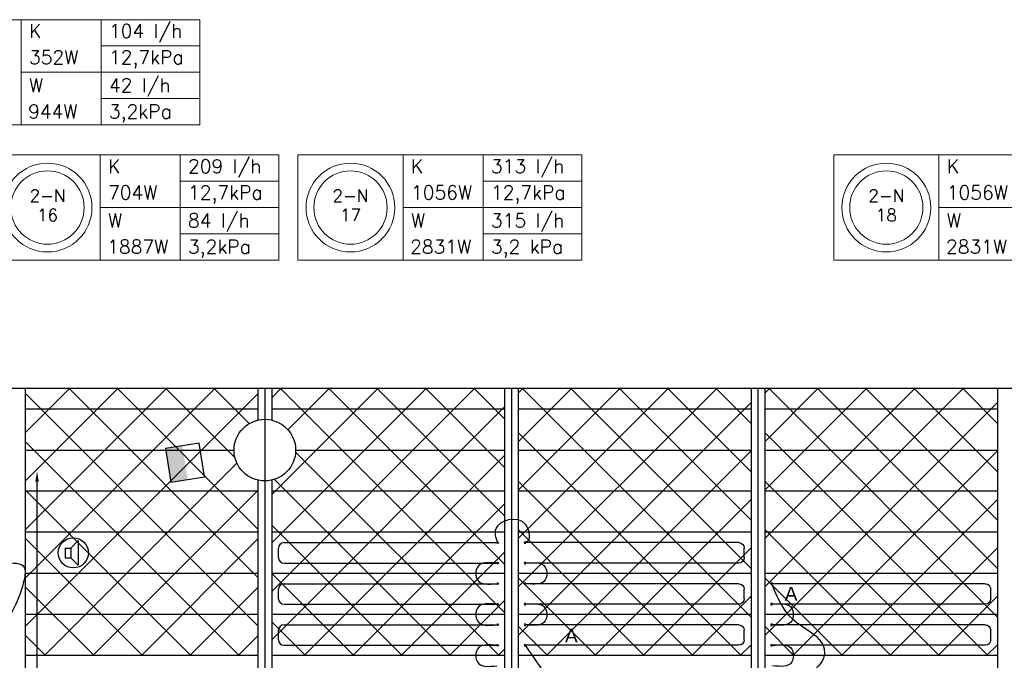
# Model space of a CAD drawing. Extents: x 7383 to 741080, y -570072 to -203000.
# Tile 37 of 43: x 490248 to 497437, y -278087 to -273410. Entities that reach past the tile are written whole.
import ezdxf
from ezdxf.enums import TextEntityAlignment as Align

# ---------------------------------------------------------------- set-up
doc = ezdxf.new("R2010")
doc.units = 0
doc.header["$LTSCALE"] = 25
doc.layers.get('0').update_dxf_attribs({"linetype": 'CONTINUOUS'})
doc.layers.get('DEFPOINTS').update_dxf_attribs({"linetype": 'CONTINUOUS'})
for name, color, linetype in [('000Vermogens2', 7, 'CONTINUOUS'), ('KP-bandraster', 5, 'CONTINUOUS'), ('KP-lucht centreline', 2, 'CONTINUOUS'), ('KP-maatvoering', 7, 'CONTINUOUS'), ('KP-Melders', 3, 'CONTINUOUS'), ('KP-Oppervlak', 3, 'CONTINUOUS'), ('KP-panelen', 1, 'CONTINUOUS'), ('KP-registers', 4, 'CONTINUOUS'), ('KP-slangen', 7, 'CONTINUOUS'), ('KP-tekst', 7, 'CONTINUOUS'), ('Thermostaat', 160, 'CONTINUOUS')]:
    doc.layers.add(name, color=color, linetype=linetype)
doc.layers.add('KP-Aluminium', color=8, linetype='CONTINUOUS', lineweight=18)
doc.styles.add('arial', font='ARIAL.TTF')
doc.styles.add('BURO-018', font='ISO96.shx', dxfattribs={"height": 90})
doc.styles.add('VERWOL-1', font='ROMANS.SHX')
doc.dimstyles.new('MARTIN', dxfattribs={"dimscale": 0, "dimtxt": 50, "dimasz": 75, "dimexe": 4, "dimexo": 4, "dimgap": 20, "dimtad": 1, "dimdec": 0, "dimrnd": 0.01, "dimzin": 1, "dimdsep": 46, "dimtxsty": 'VERWOL-1', "dimcen": -25, "dimdle": 1, "dimclrd": 7, "dimclre": 2, "dimclrt": 7, "dimadec": 0, "dimazin": 0, "dimtfac": 1, "dimtdec": 0, "dimtix": 1, "dimtofl": 0, "dimtmove": 0, "dimatfit": 3, "dimldrblk": 'OBLIQUE', "dimfxl": 0, "dimtvp": 33.333333, "dimtolj": 1, "dimtzin": 1, "dimarcsym": 0})
pattern_1 = [(45, (296107.47, -39046.92), (-176.7767, 176.7767), []), (135, (296107.47, -39046.92), (-176.7767, -176.7767), [])]

# ---------------------------------------------------------------- blocks, each defined once
blk = doc.blocks.new('Register A')
at = {"layer": 'KP-registers', "linetype": 'Continuous'}
for p, q in [((90, 225), (1644, 225)), ((50, 115), (50, 185)), ((90, 75), (1644, 75))]:
    blk.add_line(p, q, dxfattribs=at)
for centre in [(1650, 225), (1650, 75)]:
    blk.add_circle(centre, 6, dxfattribs=at)
for centre, start, end in [((90, 185), 90, 180), ((90, 115), 180, 270)]:
    blk.add_arc(centre, 40, start, end, dxfattribs=at)
blk = doc.blocks.new('*D1630')
at = {"layer": 'DEFPOINTS', "color": 0, "linetype": 'Continuous', "transparency": 16777216}
for p in [(489959.6, -276706.8), (490374.5, -276706.8), (489959.6, -280701.3)]:
    blk.add_point(p, dxfattribs=at)
at = {"layer": 'KP-maatvoering', "color": 7, "linetype": 'Continuous', "lineweight": -2, "transparency": 16777216}
blk.add_line((490374.5, -280626.3), (490374.5, -276781.8), dxfattribs=at)
at = {"layer": 'KP-maatvoering', "color": 7, "linetype": 'Continuous', "transparency": 16777216}
for points in [[(490362, -276781.8), (490387, -276781.8), (490374.5, -276706.8)], [(490362, -280626.3), (490387, -280626.3), (490374.5, -280701.3)]]:
    blk.add_solid(points, dxfattribs=at)
at = {"layer": 'KP-maatvoering', "color": 7, "linetype": 'Continuous', "transparency": 16777216, "insert": (490279.5, -278704), "char_height": 150, "attachment_point": 5, "rotation": 90, "style": 'VERWOL-1'}
blk.add_mtext('\\A1;3995', dxfattribs=at)
blk = doc.blocks.new('_OBLIQUE')
at = {"color": 0, "linetype": 'ByBlock'}
blk.add_line((-0.5, -0.5), (0.5, 0.5), dxfattribs=at)
blk = doc.blocks.new('SW30485012')
at = {"color": 0, "linetype": 'Continuous'}
for p, q in [((-2.5, 2.5), (-2.5, -2.5)), ((2.5, 2.5), (-2.5, 2.5)), ((2.5, -2.5), (2.5, 2.5)), ((-2.5, -2.5), (2.5, -2.5))]:
    blk.add_line(p, q, dxfattribs=at)
blk.add_solid([(-2.5, 0), (2.5, 0), (-2.5, -2.5), (2.5, -2.5)], dxfattribs=at)
at = {"color": 0, "linetype": 'Continuous', "style": 'BURO-018', "flags": 1}
blk.add_attdef('W_ID', (0, 0), '', height=1.8, dxfattribs=at)

msp = doc.modelspace()

# ---------------------------------------------------------------- hatches: boundary and pattern name
at = {"layer": 'KP-Aluminium', "linetype": 'Continuous'}
h = msp.add_hatch(dxfattribs=at)
h.set_pattern_fill('ANSI37', color=256, scale=2000)
h.set_pattern_definition([(45, (288907.47, -39046.92), (-176.7767, 176.7767), []), (135, (288907.47, -39046.92), (-176.7767, -176.7767), [])])
h.paths.add_polyline_path([(491987.6, -276102.6), (490287.6, -276102.6), (490287.6, -276252.6), (491987.6, -276252.6)])
h.paths.add_polyline_path([(491987.6, -276333.3), (491987.6, -276252.6), (490287.6, -276252.6), (490287.6, -276552.6), (491812.6, -276552.6, -0.350001)])
h.paths.add_polyline_path([(491812.6, -276552.6), (490287.6, -276552.6), (490287.6, -276852.6), (491987.6, -276852.6), (491987.6, -276772, -0.350001)])
h.paths.add_polyline_path([(491987.6, -276852.6), (490287.6, -276852.6), (490287.6, -277152.6), (491987.6, -277152.6)])
h.paths.add_polyline_path([(491987.6, -277152.6), (490287.6, -277152.6), (490287.6, -277452.6), (491987.6, -277452.6)])
h.paths.add_polyline_path([(491987.6, -277452.6), (490287.6, -277452.6), (490287.6, -277752.6), (491987.6, -277752.6)])
h.paths.add_polyline_path([(491987.6, -277752.6), (490287.6, -277752.6), (490287.6, -278052.6), (491987.6, -278052.6)])
h = msp.add_hatch(dxfattribs=at)
h.set_pattern_fill('ANSI37', color=256, scale=2000)
h.set_pattern_definition(pattern_1)
h.paths.add_polyline_path([(493787.6, -276102.6), (492087.6, -276102.6), (492087.6, -276252.6), (493787.6, -276252.6)])
h.paths.add_polyline_path([(493787.6, -276252.6), (492087.6, -276252.6), (492087.6, -276333.3, -0.350001), (492262.6, -276552.6), (493787.6, -276552.6)])
h.paths.add_polyline_path([(493787.6, -276552.6), (492262.6, -276552.6, -0.350001), (492087.6, -276772), (492087.6, -276852.6), (493787.6, -276852.6)])
h.paths.add_polyline_path([(493787.6, -276852.6), (492087.6, -276852.6), (492087.6, -277152.6), (493787.6, -277152.6)])
h.paths.add_polyline_path([(493787.6, -277152.6), (492087.6, -277152.6), (492087.6, -277452.6), (493787.6, -277452.6)])
h.paths.add_polyline_path([(493787.6, -277452.6), (492087.6, -277452.6), (492087.6, -277752.6), (493787.6, -277752.6)])
h.paths.add_polyline_path([(493787.6, -277752.6), (492087.6, -277752.6), (492087.6, -278052.6), (493787.6, -278052.6)])
h = msp.add_hatch(dxfattribs=at)
h.set_pattern_fill('ANSI37', color=256, scale=2000)
h.set_pattern_definition(pattern_1)
h.paths.add_polyline_path([(495587.6, -276102.6), (493887.6, -276102.6), (493887.6, -276252.6), (495587.6, -276252.6)])
h.paths.add_polyline_path([(495587.6, -276252.6), (493887.6, -276252.6), (493887.6, -276552.6), (495587.6, -276552.6)])
h.paths.add_polyline_path([(495587.6, -276552.6), (493887.6, -276552.6), (493887.6, -276852.6), (495587.6, -276852.6)])
h.paths.add_polyline_path([(495587.6, -276852.6), (493887.6, -276852.6), (493887.6, -277152.6), (495587.6, -277152.6)])
h.paths.add_polyline_path([(495587.6, -277152.6), (493887.6, -277152.6), (493887.6, -277452.6), (495587.6, -277452.6)])
h.paths.add_polyline_path([(495587.6, -277452.6), (493887.6, -277452.6), (493887.6, -277752.6), (495587.6, -277752.6)])
h.paths.add_polyline_path([(495587.6, -277752.6), (493887.6, -277752.6), (493887.6, -278052.6), (495587.6, -278052.6)])
h = msp.add_hatch(dxfattribs=at)
h.set_pattern_fill('ANSI37', color=256, scale=2000)
h.set_pattern_definition([(45, (297907.47, -39046.92), (-176.7767, 176.7767), []), (135, (297907.47, -39046.92), (-176.7767, -176.7767), [])])
h.paths.add_polyline_path([(497387.6, -276102.6), (495687.6, -276102.6), (495687.6, -276252.6), (497387.6, -276252.6)])
h.paths.add_polyline_path([(497387.6, -276252.6), (495687.6, -276252.6), (495687.6, -276552.6), (497387.6, -276552.6)])
h.paths.add_polyline_path([(497387.6, -276552.6), (495687.6, -276552.6), (495687.6, -276852.6), (497387.6, -276852.6)])
h.paths.add_polyline_path([(497387.6, -276852.6), (495687.6, -276852.6), (495687.6, -277152.6), (497387.6, -277152.6)])
h.paths.add_polyline_path([(497387.6, -277152.6), (495687.6, -277152.6), (495687.6, -277452.6), (497387.6, -277452.6)])
h.paths.add_polyline_path([(497387.6, -277452.6), (495687.6, -277452.6), (495687.6, -277752.6), (497387.6, -277752.6)])
h.paths.add_polyline_path([(497387.6, -277752.6), (495687.6, -277752.6), (495687.6, -278052.6), (497387.6, -278052.6)])

# ---------------------------------------------------------------- linework, layer by layer
at = {"layer": '000Vermogens2', "linetype": 'Continuous', "lineweight": 0}
for p, q in [((489490, -273409.8), (491562.8, -273409.8)), ((490257.8, -273409.8), (490257.8, -274177.7)), ((490843.1, -273793.8), (490843.1, -273409.8)), ((491562.8, -273409.8), (491562.8, -274177.7)), ((490843.1, -273601.8), (491562.8, -273601.8)), ((490257.8, -273793.8), (491562.8, -273793.8)), ((490843.1, -273793.8), (490843.1, -274177.7)), ((490843.1, -273985.7), (491562.8, -273985.7)), ((489490, -274177.7), (491562.8, -274177.7)), ((490067.1, -274397.6), (492140, -274397.6)), ((490835, -274397.6), (490835, -275165.4)), ((491420.2, -274781.5), (491420.2, -274397.6)), ((492140, -274397.6), (492140, -275165.4)), ((492279, -274397.6), (492279, -275165.4)), ((492279, -274397.6), (494351.9, -274397.6)), ((493046.9, -274397.6), (493046.9, -275165.4)), ((493632.2, -274781.5), (493632.2, -274397.6)), ((494351.9, -274397.6), (494351.9, -275165.4)), ((496191.5, -274397.6), (496191.5, -275165.4)), ((496191.5, -274397.6), (498264.3, -274397.6)), ((496959.3, -274397.6), (496959.3, -275165.4)), ((491420.2, -274589.5), (492140, -274589.5)), ((493632.2, -274589.5), (494351.9, -274589.5)), ((490835, -274781.5), (492140, -274781.5)), ((491420.2, -274781.5), (491420.2, -275165.4)), ((493046.9, -274781.5), (494351.9, -274781.5)), ((493632.2, -274781.5), (493632.2, -275165.4)), ((496959.3, -274781.5), (498264.3, -274781.5)), ((491420.2, -274973.5), (492140, -274973.5)), ((493632.2, -274973.5), (494351.9, -274973.5)), ((490067.1, -275165.4), (492140, -275165.4)), ((492279, -275165.4), (494351.9, -275165.4)), ((496191.5, -275165.4), (498264.3, -275165.4))]:
    msp.add_line(p, q, dxfattribs=at)
for centre, radius in [((490451, -274781.5), 324.2), ((492663, -274781.5), 324.2), ((496575.4, -274781.5), 324.2), ((490451, -274781.5), 267.6), ((492663, -274781.5), 267.6), ((496575.4, -274781.5), 267.6)]:
    msp.add_circle(centre, radius, dxfattribs=at)
at = {"layer": 'KP-bandraster', "linetype": 'Continuous'}
for p, q in [((490287.6, -276102.6), (490287.6, -283602.6)), ((491987.6, -276102.6), (491987.6, -276333.3)), ((492087.6, -276102.6), (492087.6, -276333.3)), ((493787.6, -276102.6), (493787.6, -283602.6)), ((493887.6, -276102.6), (493887.6, -283602.6)), ((495587.6, -276102.6), (495587.6, -283602.6)), ((495687.6, -276102.6), (495687.6, -283602.6)), ((497387.6, -276102.6), (497387.6, -283602.6)), ((491987.6, -276772), (491987.6, -283602.6)), ((492087.6, -276772), (492087.6, -283602.6))]:
    msp.add_line(p, q, dxfattribs=at)
msp.add_circle((492037.6, -276552.6), 225, dxfattribs=at)
at = {"layer": 'KP-lucht centreline', "linetype": 'Continuous'}
for p, q in [((492037.6, -276102.6), (492037.6, -283602.6)), ((492037.6, -276102.6), (492037.6, -283602.6)), ((493837.6, -276102.6), (493837.6, -283602.6)), ((495637.6, -276102.6), (495637.6, -283602.6))]:
    msp.add_line(p, q, dxfattribs=at)
at = {"layer": 'KP-Melders', "linetype": 'Continuous'}
for p, q in [((490579.2, -277268.2), (490622.2, -277268.2)), ((490579.2, -277268.2), (490579.2, -277338.2)), ((490622.2, -277268.2), (490674.2, -277212.9)), ((490622.2, -277268.2), (490622.2, -277338.2)), ((490674.2, -277212.9), (490674.2, -277393.6)), ((490579.2, -277338.2), (490622.2, -277338.2)), ((490579.2, -277338.2), (490622.2, -277338.2)), ((490622.2, -277338.2), (490674.2, -277393.6))]:
    msp.add_line(p, q, dxfattribs=at)
msp.add_circle((490639, -277302.6), 110, dxfattribs=at)
at = {"layer": 'KP-Oppervlak', "linetype": 'Continuous'}
msp.add_line((517687.6, -276102.6), (448387.6, -276102.6), dxfattribs=at)
at = {"layer": 'KP-panelen', "linetype": 'Continuous'}
for p, q in [((491987.6, -276252.6), (490287.6, -276252.6)), ((493787.6, -276252.6), (492087.6, -276252.6)), ((495587.6, -276252.6), (493887.6, -276252.6)), ((497387.6, -276252.6), (495687.6, -276252.6)), ((490287.6, -276552.6), (491812.6, -276552.6)), ((492262.6, -276552.6), (493787.6, -276552.6)), ((493887.6, -276552.6), (495587.6, -276552.6)), ((495687.6, -276552.6), (497387.6, -276552.6)), ((491987.6, -276852.6), (490287.6, -276852.6)), ((493787.6, -276852.6), (492087.6, -276852.6)), ((495587.6, -276852.6), (493887.6, -276852.6)), ((497387.6, -276852.6), (495687.6, -276852.6)), ((491987.6, -277152.6), (490287.6, -277152.6)), ((493787.6, -277152.6), (492087.6, -277152.6)), ((495587.6, -277152.6), (493887.6, -277152.6)), ((497387.6, -277152.6), (495687.6, -277152.6)), ((491987.6, -277452.6), (490287.6, -277452.6)), ((493787.6, -277452.6), (492087.6, -277452.6)), ((495587.6, -277452.6), (493887.6, -277452.6)), ((497387.6, -277452.6), (495687.6, -277452.6)), ((491987.6, -277752.6), (490287.6, -277752.6)), ((493787.6, -277752.6), (492087.6, -277752.6)), ((495587.6, -277752.6), (493887.6, -277752.6)), ((497387.6, -277752.6), (495687.6, -277752.6)), ((491987.6, -278052.6), (490287.6, -278052.6)), ((493787.6, -278052.6), (492087.6, -278052.6)), ((495587.6, -278052.6), (493887.6, -278052.6)), ((497387.6, -278052.6), (495687.6, -278052.6))]:
    msp.add_line(p, q, dxfattribs=at)
at = {"layer": 'KP-slangen', "linetype": 'Continuous'}
for points in [[(493737.6, -277227.6), (493726, -277124.2), (493938, -277093.5), (493937.6, -277227.6), (493934.8, -277227.7)], [(490137.6, -277377.6), (490279.4, -277406.5), (490279.4, -277499.3), (490137.6, -277827.6)], [(493731.6, -277377.6), (493589.9, -277406.5), (493589.9, -277499.3), (493731.6, -277527.6)], [(493943.6, -277377.6), (494085.4, -277406.5), (494085.4, -277499.3), (493943.6, -277527.6)], [(495737.6, -277527.6), (495892.5, -277786.4), (496120.8, -278004.3), (496106.3, -278093.5), (496025.7, -278223.3), (496029.5, -278234.6)], [(493731.6, -277677.6), (493589.9, -277706.5), (493589.9, -277799.3), (493731.6, -277827.6)], [(493943.6, -277677.6), (494085.4, -277706.5), (494085.4, -277799.3), (493943.6, -277827.6)], [(495743.6, -277677.6), (495885.4, -277706.5), (495885.4, -277799.3), (495743.6, -277827.6)], [(493731.6, -277977.6), (493589.9, -278006.5), (493589.9, -278099.3), (493731.6, -278127.6)], [(493937.6, -277977.6), (494145, -278331.2), (494176.1, -278482.2), (494165, -278693.2), (494167.2, -278742)], [(495743.6, -277977.6), (495885.4, -278006.5), (495885.4, -278099.3), (495743.6, -278127.6)]]:
    msp.add_spline(points, degree=3, dxfattribs=at)

# ---------------------------------------------------------------- block references
at = {"layer": 'KP-registers', "linetype": 'Continuous'}
for p in [(492087.6, -277452.6), (492087.6, -277752.6), (492087.6, -278052.6)]:
    msp.add_blockref('Register A', p, dxfattribs=at)
at = {"layer": 'KP-registers', "linetype": 'Continuous', "xscale": -1}
for p in [(495587.6, -277452.6), (495587.6, -277752.6), (497387.6, -277752.6), (495587.6, -278052.6), (497387.6, -278052.6)]:
    msp.add_blockref('Register A', p, dxfattribs=at)
at = {"layer": 'Thermostaat', "xscale": 50.00000000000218, "yscale": 50.00000000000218, "zscale": 50.00000000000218, "rotation": 278.9781913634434}
msp.add_blockref('SW30485012', (491455, -276644), dxfattribs=at)

# ---------------------------------------------------------------- texts
at = {"layer": '000Vermogens2', "linetype": 'Continuous', "lineweight": 0, "style": 'VERWOL-1'}
for s, p in [('K', (490315.6, -273541.9)), ('104 l/h', (490899.3, -273541.9)), ('352W', (490315.6, -273733.9)), ('12,7kPa', (490899.3, -273733.9)), ('42 l/h', (490899.3, -273938.2)), ('W', (490315.6, -273938.2)), ('944W', (490309.5, -274130.2)), ('3,2kPa', (490899.3, -274130.2)), ('K', (490892.7, -274529.6)), ('209 l/h', (491476.5, -274529.6)), ('K', (493104.7, -274529.6)), ('313 l/h', (493688.4, -274529.6)), ('K', (497017.1, -274529.6)), ('704W', (490892.7, -274721.6)), ('12,7kPa', (491476.5, -274721.6)), ('1056W', (493104.7, -274721.6)), ('12,7kPa', (493688.4, -274721.6)), ('1056W', (497017.1, -274721.6)), ('W', (490892.7, -274925.9)), ('84 l/h', (491476.5, -274925.9)), ('W', (493104.7, -274925.9)), ('315 l/h', (493688.4, -274925.9)), ('W', (497017.1, -274925.9)), ('1887W', (490886.6, -275117.9)), ('3,2kPa', (491476.5, -275117.9)), ('2831W', (493098.6, -275117.9)), ('3,2 kPa', (493688.4, -275117.9)), ('2831W', (497011, -275117.9))]:
    msp.add_text(s, height=100, dxfattribs=at).set_placement(p)
for s, p in [('2-N', (490451, -274694.9)), ('2-N', (492663, -274694.9)), ('2-N', (496575.4, -274694.9)), ('16', (490451, -274836.6)), ('17', (492663, -274836.6)), ('18', (496575.4, -274836.6))]:
    msp.add_text(s, height=90, dxfattribs=at).set_placement(p, align=Align.MIDDLE_CENTER)
at = {"layer": 'KP-tekst', "linetype": 'Continuous', "char_height": 100, "attachment_point": 5, "style": 'arial'}
for insert in [(495880, -277601.1), (494275.6, -277907.1)]:
    msp.add_mtext('\\A1;A', dxfattribs=dict(at, insert=insert))

# ---------------------------------------------------------------- dimensions: what is measured, and where the dimension line sits
at = {"layer": 'KP-maatvoering', "linetype": 'Continuous'}
dim = msp.add_linear_dim(base=(490374.5254, -276706.7731), p1=(489959.6107, -280701.3246), p2=(489959.6107, -276706.7731), angle=90, dimstyle='MARTIN', override={"dimscale": 1, "dimtxt": 150, "dimse1": 1, "dimse2": 1}, dxfattribs=at)
dim.commit()
dim.dimension.update_dxf_attribs({"geometry": '*D1630', "text_midpoint": (490279.5254, -278704.0488)})

doc.saveas('drawing.dxf')
